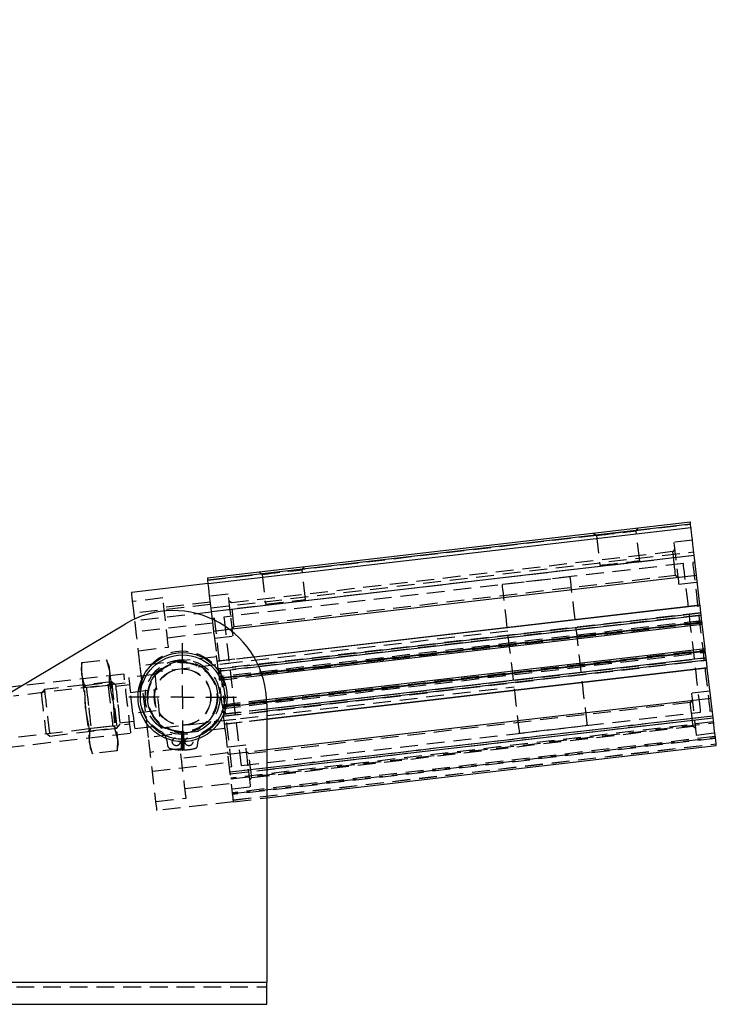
# Model space of a CAD drawing. Extents: x 66 to 783, y 44 to 563.
# Tile 2 of 12: x 200 to 299, y 44 to 184. Entities that reach past the tile are written whole.
import ezdxf

# ---------------------------------------------------------------- set-up
doc = ezdxf.new("R2010")
doc.units = 0
doc.header["$LTSCALE"] = 2
doc.linetypes.add('HIDDEN', pattern=[1.905, 1.27, -0.635])
doc.layers.get('0').update_dxf_attribs({"linetype": 'CONTINUOUS'})
doc.layers.add('FORMATO', color=179, linetype='CONTINUOUS')
doc.styles.add('SLDTEXTSTYLE0', font='TXT', dxfattribs={"width": 0.75})
doc.dimstyles.new('SLDDIMSTYLE5', dxfattribs={"dimtxt": 7, "dimasz": 6.604, "dimexe": 0, "dimexo": 0.0625, "dimgap": 1.75, "dimtad": 1, "dimdec": 4, "dimlfac": 3, "dimzin": 12, "dimtxsty": 'SLDTEXTSTYLE0', "dimsah": 1, "dimcen": 0.09, "dimazin": 3, "dimtfac": 1, "dimtdec": 0, "dimtofl": 0, "dimtmove": 0, "dimatfit": 3, "dimtolj": 1, "dimtzin": 12})

# ---------------------------------------------------------------- blocks, each defined once
blk = doc.blocks.new('_D_9')
at = {"layer": 'FORMATO'}
for p, q in [((166.48, 108.83), (165.42, 100.08)), ((136.39, 43.55), (97.66, 43.55))]:
    blk.add_line(p, q, dxfattribs=at)
blk.add_arc((158.6, 43.55), 58.94, 83.1207, 180, dxfattribs=at)
for points in [[(165.66, 102.07), (159.14, 103.51), (159.01, 101.48)], [(99.66, 43.55), (101.04, 50.09), (99.01, 50.2)]]:
    blk.add_solid(points, dxfattribs=at)
at = {"layer": 'FORMATO', "insert": (107.61, 89.04), "char_height": 7, "attachment_point": 1, "rotation": 42.3503, "style": 'SLDTEXTSTYLE0'}
blk.add_mtext('97°', dxfattribs=at)
blk = doc.blocks.new('SW_CENTERMARKSYMBOL_12')
at = {"layer": 'FORMATO', "color": 0}
for p, q in [((0, 3.33), (0, 7.68)), ((0, 0), (0, 1.67)), ((-3.33, 0), (-7.68, 0)), ((0, 0), (-1.67, 0)), ((0, 0), (0, -1.67)), ((0, 0), (1.67, 0)), ((3.33, 0), (7.68, 0)), ((0, -3.33), (0, -7.68))]:
    blk.add_line(p, q, dxfattribs=at)

msp = doc.modelspace()

# ---------------------------------------------------------------- linework, layer by layer
at = {"color": 7, "linetype": 'CONTINUOUS'}
for p, q in [((226.620281, 104.36777), (295.490021, 112.372105)), ((295.528505, 112.041001), (226.658766, 104.036666)), ((226.712638, 103.573118), (295.582378, 111.577453)), ((295.582378, 111.577453), (295.528505, 112.041001)), ((227.174425, 99.599865), (296.044165, 107.6042)), ((296.371504, 104.787791), (296.044165, 107.6042)), ((226.712638, 103.573118), (226.658766, 104.036666)), ((229.726011, 97.041969), (296.371504, 104.787791)), ((296.865249, 100.539545), (296.371504, 104.787791)), ((226.712638, 103.573118), (215.786188, 102.303201)), ((233.214134, 93.141739), (296.865249, 100.539545)), ((296.874954, 100.456051), (233.260427, 93.062498)), ((296.998584, 99.392341), (296.874954, 100.456051)), ((227.303857, 98.486214), (227.174425, 99.599865)), ((297.154381, 98.051833), (297.035758, 99.07252)), ((140.018545, 53.213663), (214.899931, 97.830486)), ((234.407389, 90.490648), (297.185177, 97.78695)), ((297.596936, 94.244131), (297.185177, 97.78695)), ((297.596936, 94.244131), (235.044672, 86.974041)), ((297.746344, 92.95856), (297.627721, 93.979247)), ((235.058083, 84.270445), (297.907148, 91.575031)), ((297.916854, 91.491537), (235.058083, 84.185823)), ((297.907148, 91.575031), (297.783518, 92.638738)), ((298.410599, 87.243288), (297.916854, 91.491537)), ((200.011585, 88.959513), (189.418936, 87.72839)), ((235.058083, 79.880189), (298.410599, 87.243288)), ((298.737937, 84.426881), (298.410599, 87.243288)), ((235.058083, 86.376245), (235.058083, 46.720273)), ((235.058083, 72.998812), (299.199724, 80.453627)), ((138.391416, 46.720273), (235.058083, 46.720273)), ((235.058083, 43.553605), (235.058083, 46.720273)), ((138.391416, 43.553605), (235.058083, 43.553605))]:
    msp.add_line(p, q, dxfattribs=at)
at = {"color": 7, "linetype": 'HIDDEN'}
for p, q in [((226.658766, 104.036666), (295.528505, 112.041001)), ((287.77564, 111.085566), (288.115664, 111.515025)), ((288.269673, 106.834846), (287.77564, 111.085566)), ((281.673694, 110.766311), (282.103155, 110.426284)), ((282.103155, 110.426284), (282.597188, 106.175564)), ((295.794034, 109.75638), (293.145194, 109.448519)), ((293.260648, 108.455205), (292.997285, 108.122577)), ((227.11647, 100.09854), (295.986209, 108.102875)), ((227.174425, 99.599865), (296.044165, 107.6042)), ((292.997285, 108.122577), (230.021203, 100.803231)), ((294.50409, 106.418475), (228.945398, 98.798962)), ((240.096583, 105.544102), (240.436608, 105.973563)), ((240.590616, 101.293382), (240.096583, 105.544102)), ((296.159619, 106.610886), (295.828515, 106.572404)), ((230.413719, 97.425964), (293.389801, 104.74531)), ((233.994637, 105.22485), (234.424098, 104.884822)), ((234.424098, 104.884822), (234.918132, 100.634102)), ((278.346195, 104.540534), (268.677944, 103.416847)), ((293.389801, 104.74531), (293.722435, 104.481952)), ((293.837879, 103.488638), (296.48672, 103.796496)), ((220.240627, 101.512163), (215.936267, 101.011894)), ((229.573125, 102.059903), (226.924284, 101.752045)), ((227.058981, 100.593179), (216.132526, 99.32326)), ((227.020496, 100.924283), (220.398405, 100.154635)), ((230.021203, 100.803231), (229.688569, 101.066589)), ((227.185114, 99.507912), (216.258664, 98.237993)), ((227.620973, 98.645033), (227.289869, 98.606551)), ((227.501764, 96.783456), (227.303857, 98.486214)), ((296.998584, 99.392341), (228.128845, 91.388008)), ((297.035758, 99.07252), (228.166008, 91.068185)), ((227.366839, 97.944341), (216.440389, 96.674424)), ((227.501764, 96.783456), (229.726011, 97.041969)), ((297.129377, 98.26705), (228.259627, 90.262717)), ((228.275025, 90.130275), (297.144765, 98.134609)), ((297.154381, 98.051833), (228.284641, 90.047498)), ((297.169779, 97.919391), (228.300039, 89.915056)), ((230.150366, 97.093336), (230.413719, 97.425964)), ((269.447589, 96.794756), (219.053476, 90.937739)), ((220.898677, 95.850276), (227.520768, 96.619923)), ((227.538868, 96.464216), (227.501764, 96.783456)), ((227.61697, 95.792161), (230.26581, 96.100022)), ((216.752096, 93.992476), (221.05645, 94.492748)), ((228.742584, 86.107354), (297.612323, 94.111689)), ((208.708439, 92.295819), (212.21505, 92.703372)), ((212.21505, 92.703372), (212.637225, 91.105601)), ((212.549576, 91.859714), (212.21505, 92.703372)), ((227.927182, 93.12313), (217.000727, 91.853212)), ((227.960084, 92.840008), (227.906966, 93.297015)), ((228.019927, 92.325073), (227.960084, 92.840008)), ((227.995509, 92.535209), (233.214134, 93.141739)), ((233.260427, 93.062498), (228.005215, 92.451715)), ((228.757972, 85.974912), (297.627721, 93.979247)), ((297.637338, 93.896472), (228.767598, 85.892136)), ((228.782986, 85.759695), (297.652735, 93.764029)), ((228.876605, 84.954226), (297.746344, 92.95856)), ((208.708439, 92.295819), (208.576321, 91.397926)), ((208.663969, 90.643813), (208.708439, 92.295819)), ((228.128845, 91.388008), (228.019927, 92.325073)), ((228.128845, 91.388008), (233.792428, 92.046254)), ((228.166008, 91.068185), (233.93234, 91.738374)), ((229.715043, 92.176871), (228.390628, 92.022942)), ((228.913778, 84.634403), (297.783518, 92.638738)), ((214.697201, 90.666338), (200.011585, 88.959513)), ((209.086144, 89.046042), (208.663969, 90.643813)), ((212.637225, 91.105601), (212.59275, 89.453595)), ((219.091956, 90.606635), (215.383588, 90.175632)), ((228.166008, 91.068185), (228.284641, 90.047498)), ((228.284641, 90.047498), (234.320645, 90.749028)), ((228.315427, 89.782615), (234.407389, 90.490648)), ((214.847281, 89.375031), (198.954263, 87.527877)), ((212.927529, 89.554601), (203.34801, 88.44123)), ((209.345752, 88.684276), (208.845699, 89.080194)), ((209.086144, 89.046042), (212.59275, 89.453595)), ((209.230521, 85.769148), (209.086144, 89.046042)), ((212.423036, 89.041932), (209.345752, 88.684276)), ((212.818954, 89.541982), (212.423036, 89.041932)), ((212.59275, 89.453595), (213.203777, 86.230937)), ((213.494474, 89.105718), (212.927529, 89.554601)), ((215.506732, 89.116097), (213.520104, 88.885204)), ((219.977055, 82.991231), (270.371163, 88.848249)), ((203.34801, 88.44123), (202.899127, 87.874283)), ((215.630545, 88.050793), (218.941588, 88.435618)), ((215.983241, 85.01617), (215.630545, 88.050793)), ((298.295393, 88.234583), (295.646552, 87.926725)), ((209.841548, 82.546491), (209.230521, 85.769148)), ((213.203777, 86.230937), (213.348159, 82.954043)), ((235.044672, 86.974041), (228.727186, 86.239797)), ((235.05399, 86.706663), (228.757972, 85.974912)), ((228.757972, 85.974912), (228.876605, 84.954226)), ((295.498643, 86.600782), (232.522551, 79.281434)), ((295.761997, 86.933411), (295.498643, 86.600782)), ((219.294289, 85.400994), (215.983241, 85.01617)), ((235.058083, 85.672663), (228.876605, 84.954226)), ((235.058083, 85.348521), (228.913778, 84.634403)), ((229.022686, 83.697338), (228.913778, 84.634403)), ((229.037398, 83.570696), (235.058083, 84.270445)), ((229.83623, 76.69754), (298.705979, 84.701875)), ((298.709814, 84.668845), (229.840064, 76.66451)), ((229.868188, 76.422546), (298.737937, 84.426881)), ((231.408262, 77.608272), (296.966964, 85.227783)), ((298.291379, 85.381712), (298.622493, 85.420194)), ((199.631551, 81.700437), (215.524573, 83.547591)), ((204.11766, 81.819138), (213.697174, 82.932511)), ((209.615349, 82.458103), (210.011263, 82.958154)), ((209.841548, 82.546491), (213.348159, 82.954043)), ((210.011263, 82.958154), (213.088551, 83.31581)), ((213.088551, 83.31581), (213.588599, 82.919891)), ((213.348159, 82.954043), (213.770334, 81.356273)), ((213.697174, 82.932511), (214.146057, 83.499457)), ((214.120427, 83.719972), (216.107055, 83.950867)), ((216.230198, 82.891332), (219.93857, 83.322335)), ((229.115441, 82.899281), (218.188985, 81.629363)), ((229.082529, 83.182403), (229.022686, 83.697338)), ((235.058083, 84.185823), (229.047104, 83.487202)), ((229.135647, 82.725396), (229.082529, 83.182403)), ((229.314202, 84.076433), (230.638617, 84.230363)), ((298.807208, 83.830893), (229.937458, 75.826558)), ((229.952856, 75.694117), (298.822596, 83.698451)), ((232.915078, 75.904168), (295.89116, 83.223516)), ((271.140808, 82.226157), (280.809069, 83.349843)), ((295.89116, 83.223516), (296.223784, 82.960156)), ((182.795971, 78.434983), (215.674653, 82.256283)), ((203.55071, 82.268021), (204.11766, 81.819138)), ((209.797078, 80.894484), (209.841548, 82.546491)), ((222.891414, 79.844757), (222.945987, 82.31082)), ((223.170175, 82.31082), (223.224748, 79.844757)), ((299.04964, 81.744935), (230.1799, 73.7406)), ((230.195288, 73.608158), (299.065038, 81.612493)), ((299.080426, 81.480051), (230.210686, 73.475716)), ((296.339238, 81.966843), (298.988068, 82.274701)), ((210.219253, 79.296714), (209.797078, 80.894484)), ((209.884722, 80.140371), (210.219253, 79.296714)), ((213.770334, 81.356273), (213.725859, 79.704267)), ((213.725859, 79.704267), (213.857978, 80.60216)), ((220.816686, 81.193308), (220.911363, 80.474172)), ((225.2048, 80.474172), (225.299482, 81.193308)), ((232.074483, 80.538108), (229.425643, 80.230249)), ((230.299189, 72.714176), (299.168938, 80.71851)), ((230.301454, 72.6947), (299.171203, 80.699035)), ((213.725859, 79.704267), (210.219253, 79.296714)), ((222.74198, 79.990369), (218.437621, 79.490098)), ((229.521845, 79.402487), (222.899759, 78.63284)), ((229.540859, 79.238954), (229.503755, 79.558195)), ((229.540859, 79.238954), (235.058083, 79.880189)), ((229.868188, 76.422546), (229.540859, 79.238954)), ((232.522551, 79.281434), (232.189928, 79.544794)), ((218.749329, 76.808151), (229.675784, 78.078069)), ((229.752743, 77.41586), (230.083847, 77.454342)), ((229.868188, 76.422546), (235.058083, 77.025738)), ((232.651715, 75.57154), (232.915078, 75.904168)), ((223.400031, 74.328481), (230.022117, 75.098128)), ((230.118328, 74.270367), (232.767159, 74.578226)), ((219.25345, 72.470681), (223.557809, 72.970952)), ((230.329975, 72.449292), (219.403529, 71.179373)), ((230.329975, 72.449292), (235.058083, 72.998812)), ((138.391416, 46.720273), (235.058083, 46.720273)), ((138.391416, 46.053605), (235.058083, 46.053605))]:
    msp.add_line(p, q, dxfattribs=at)
at = {"color": 8, "linetype": 'CONTINUOUS'}
for p, q in [((233.792428, 92.046254), (296.998584, 99.392341)), ((233.93234, 91.738374), (297.035758, 99.07252)), ((234.320645, 90.749028), (297.154381, 98.051833)), ((297.627721, 93.979247), (235.05399, 86.706663)), ((297.746344, 92.95856), (235.058083, 85.672663)), ((297.783518, 92.638738), (235.058083, 85.348521)), ((235.058083, 77.025738), (298.737937, 84.426881))]:
    msp.add_line(p, q, dxfattribs=at)
at = {"color": 7, "linetype": 'CONTINUOUS', "flags": 128}
for points in [[(295.528505, 112.041001), (295.520995, 112.105595), (295.513783, 112.167708), (295.507127, 112.224951), (295.501296, 112.275125), (295.496508, 112.316302), (295.492951, 112.346902), (295.490766, 112.365742), (295.490021, 112.372105)], [(296.044165, 107.6042), (295.954082, 108.379343), (295.867447, 109.124697), (295.787617, 109.811621), (295.717631, 110.413715), (295.660202, 110.90784), (295.617535, 111.275007), (295.591249, 111.501109), (295.582378, 111.577453)], [(226.620281, 104.36777), (226.621016, 104.361407), (226.623211, 104.342567), (226.626768, 104.31197), (226.631546, 104.270793), (226.637377, 104.220618), (226.644033, 104.163373), (226.651255, 104.10126), (226.658766, 104.036666)], [(227.174425, 99.599865), (227.084333, 100.375008), (226.997707, 101.120362), (226.917867, 101.807286), (226.847891, 102.40938), (226.790462, 102.903504), (226.747785, 103.270674), (226.721509, 103.496774), (226.712638, 103.573118)], [(216.225569, 98.52272), (216.184357, 98.877305), (216.090196, 99.687471), (216.004992, 100.420579), (215.931191, 101.055559), (215.870916, 101.574172), (215.8259, 101.961513), (215.797428, 102.206453), (215.786332, 102.301955), (215.786188, 102.303201)], [(296.874954, 100.456051), (296.873742, 100.466499), (296.87253, 100.476947), (296.871319, 100.487388), (296.870107, 100.497826), (296.868885, 100.508262), (296.867673, 100.518693), (296.866461, 100.529121), (296.865249, 100.539545)], [(297.035758, 99.07252), (297.029489, 99.126455), (297.02339, 99.178949), (297.017618, 99.228602), (297.012333, 99.274083), (297.007674, 99.314182), (297.00376, 99.347824), (297.0007, 99.374112), (296.998584, 99.392341)], [(297.185177, 97.78695), (297.184581, 97.792039), (297.182832, 97.807114), (297.179981, 97.831591), (297.176157, 97.864533), (297.171487, 97.904672), (297.166163, 97.950465), (297.160391, 98.000156), (297.154381, 98.051833)], [(297.627721, 93.979247), (297.621711, 94.030923), (297.615939, 94.080614), (297.610615, 94.126409), (297.605946, 94.166548), (297.602121, 94.19949), (297.59928, 94.223968), (297.597522, 94.239042), (297.596936, 94.244131)], [(297.783518, 92.638738), (297.781402, 92.656969), (297.778342, 92.683256), (297.774438, 92.716899), (297.769779, 92.756997), (297.764484, 92.802479), (297.758722, 92.85213), (297.752613, 92.904624), (297.746344, 92.95856)], [(297.916854, 91.491537), (297.915642, 91.50196), (297.91443, 91.512388), (297.913218, 91.522818), (297.912006, 91.533253), (297.910794, 91.543692), (297.909572, 91.554134), (297.90836, 91.56458), (297.907148, 91.575031)], [(299.199724, 80.453627), (299.190853, 80.529972), (299.164577, 80.756073), (299.1219, 81.123241), (299.064471, 81.617366), (298.994496, 82.219459), (298.914655, 82.906383), (298.82803, 83.651738), (298.737937, 84.426881)]]:
    msp.add_lwpolyline(points, dxfattribs=at)
at = {"color": 7, "linetype": 'HIDDEN', "flags": 128}
for points in [[(282.103155, 110.426284), (282.107953, 110.426842), (282.222305, 110.440134), (282.483135, 110.470448), (282.876386, 110.516153), (283.38085, 110.574784), (283.969347, 110.643183), (284.610127, 110.717656), (285.268658, 110.794193), (285.909448, 110.868669), (286.497935, 110.937066), (287.002399, 110.995697), (287.39565, 111.041401), (287.65648, 111.071718), (287.770842, 111.085007), (287.77564, 111.085566)], [(293.145194, 109.448519), (293.14578, 109.443478), (293.159747, 109.323332), (293.191596, 109.049282), (293.239617, 108.63611), (293.301219, 108.106084), (293.373082, 107.48778), (293.451333, 106.814528), (293.53175, 106.12263), (293.609991, 105.449378), (293.681854, 104.831074), (293.743455, 104.301047), (293.791477, 103.887875), (293.823326, 103.613825), (293.837293, 103.49368), (293.837879, 103.488638)], [(282.597188, 106.175564), (282.601986, 106.176122), (282.716338, 106.189414), (282.977178, 106.219728), (283.370419, 106.265432), (283.874893, 106.324064), (284.46338, 106.392462), (285.10416, 106.466936), (285.762702, 106.543473), (286.403481, 106.617949), (286.991968, 106.686346), (287.496442, 106.744977), (287.889683, 106.790681), (288.150523, 106.820997), (288.264875, 106.834287), (288.269673, 106.834846)], [(293.193543, 106.433945), (293.132895, 106.955761), (293.078188, 107.426499), (293.034766, 107.800078), (293.006891, 108.03993), (292.997285, 108.122577)], [(234.424098, 104.884822), (234.428897, 104.885381), (234.543248, 104.898671), (234.804078, 104.928987), (235.19733, 104.974691), (235.701803, 105.033323), (236.29029, 105.101719), (236.93107, 105.176195), (237.589612, 105.252732), (238.230391, 105.327206), (238.818878, 105.395602), (239.323352, 105.454233), (239.716594, 105.49994), (239.977433, 105.530254), (240.091785, 105.543546), (240.096583, 105.544102)], [(293.389801, 104.74531), (293.380195, 104.82796), (293.35232, 105.067811), (293.308908, 105.441391), (293.254191, 105.912128), (293.193543, 106.433945)], [(296.966964, 85.227783), (296.957984, 85.305034), (296.931181, 85.535665), (296.886945, 85.916309), (296.82591, 86.441416), (296.74898, 87.10333), (296.657268, 87.892399), (296.552126, 88.797114), (296.435062, 89.804286), (296.307806, 90.899226), (296.172206, 92.065967), (296.030227, 93.287496), (295.883968, 94.546001), (295.735532, 95.823128), (295.587097, 97.100257), (295.440827, 98.35876), (295.298859, 99.58029), (295.163248, 100.747031), (295.035992, 101.841971), (294.918939, 102.849143), (294.813786, 103.753859), (294.722074, 104.542928), (294.645145, 105.20484), (294.584119, 105.729949), (294.539873, 106.110592), (294.513071, 106.341222), (294.50409, 106.418475)], [(295.828515, 106.572404), (295.837486, 106.495151), (295.864298, 106.264521), (295.908535, 105.883878), (295.96957, 105.358771), (296.046499, 104.696857), (296.138201, 103.907788), (296.243354, 103.003072), (296.360417, 101.9959), (296.487673, 100.90096), (296.623274, 99.734219), (296.765242, 98.512691), (296.911512, 97.254186), (297.059947, 95.977057), (297.208383, 94.69993), (297.354653, 93.441426), (297.496621, 92.219896), (297.632221, 91.053155), (297.759487, 89.958215), (297.876541, 88.951044), (297.981693, 88.046328), (298.073395, 87.257259), (298.150335, 86.595346), (298.21136, 86.070238), (298.255597, 85.689594), (298.282409, 85.458965), (298.291379, 85.381712)], [(280.809069, 83.349843), (280.800088, 83.427095), (280.773276, 83.657724), (280.72904, 84.038368), (280.668014, 84.563476), (280.591085, 85.22539), (280.499373, 86.014459), (280.39422, 86.919174), (280.277167, 87.926346), (280.149901, 89.021286), (280.0143, 90.188027), (279.872332, 91.409556), (279.726062, 92.668061), (279.577627, 93.945188), (279.429191, 95.222316), (279.282922, 96.480821), (279.140953, 97.702349), (279.005353, 98.86909), (278.878097, 99.964029), (278.761033, 100.971201), (278.655881, 101.875918), (278.564179, 102.664987), (278.487249, 103.326901), (278.426214, 103.852008), (278.381978, 104.232653), (278.355175, 104.463281), (278.346195, 104.540534)], [(271.140808, 82.226157), (271.131837, 82.30341), (271.105025, 82.534039), (271.060789, 82.914683), (270.999754, 83.43979), (270.922824, 84.101704), (270.831122, 84.890773), (270.72597, 85.795489), (270.608906, 86.802661), (270.48165, 87.897601), (270.34605, 89.064342), (270.204081, 90.285871), (270.057811, 91.544375), (269.909376, 92.821503), (269.760941, 94.098631), (269.614671, 95.357134), (269.472702, 96.578664), (269.337102, 97.745405), (269.209836, 98.840345), (269.092782, 99.847517), (268.98763, 100.752234), (268.895928, 101.5413), (268.818988, 102.203214), (268.757963, 102.728324), (268.713727, 103.108967), (268.686915, 103.339597), (268.677944, 103.416847)], [(221.05645, 94.492748), (221.04754, 94.569443), (221.021189, 94.796178), (220.978547, 95.163042), (220.921486, 95.654003), (220.852498, 96.2476), (220.77459, 96.917897), (220.691178, 97.635591), (220.605899, 98.36932), (220.522487, 99.087014), (220.444584, 99.757311), (220.375592, 100.350908), (220.31853, 100.841869), (220.275893, 101.208733), (220.249543, 101.435467), (220.240627, 101.512163)], [(229.919467, 99.079961), (229.839597, 99.767183), (229.764028, 100.417358), (229.696844, 100.995431), (229.64166, 101.470241), (229.601447, 101.816192), (229.57839, 102.01463), (229.573125, 102.059903)], [(234.918132, 100.634102), (234.92293, 100.634661), (235.037291, 100.64795), (235.298121, 100.678267), (235.691373, 100.723971), (236.195837, 100.782602), (236.784323, 100.850999), (237.425113, 100.925475), (238.083645, 101.002012), (238.724425, 101.076486), (239.312921, 101.144882), (239.817385, 101.203513), (240.210637, 101.24922), (240.471466, 101.279534), (240.585818, 101.292826), (240.590616, 101.293382)], [(230.413719, 97.425964), (230.404113, 97.508611), (230.376238, 97.748463), (230.332816, 98.122042), (230.278109, 98.59278), (230.217461, 99.114596), (230.156813, 99.636412), (230.102106, 100.10715), (230.058684, 100.48073), (230.030809, 100.720581), (230.021203, 100.803231)], [(217.000727, 91.853212), (216.967929, 92.135394), (216.91887, 92.55751), (216.854959, 93.107433), (216.778024, 93.76936), (216.690286, 94.524271), (216.594263, 95.350477), (216.492707, 96.224238), (216.388548, 97.120446), (216.284771, 98.013353), (216.225569, 98.52272)], [(230.083847, 77.454342), (230.074867, 77.531594), (230.048064, 77.762224), (230.003828, 78.142868), (229.942793, 78.667976), (229.865863, 79.32989), (229.774151, 80.118958), (229.669009, 81.023674), (229.551945, 82.030846), (229.424689, 83.125786), (229.289089, 84.292527), (229.14711, 85.514056), (229.000841, 86.77256), (228.852415, 88.049688), (228.70398, 89.326816), (228.55771, 90.585321), (228.415742, 91.806849), (228.280131, 92.97359), (228.152875, 94.06853), (228.035822, 95.075701), (227.930669, 95.980418), (227.838957, 96.769486), (227.762028, 97.431401), (227.701002, 97.956508), (227.656756, 98.337153), (227.629954, 98.567781), (227.620973, 98.645033)], [(228.945398, 98.798962), (228.954369, 98.72171), (228.981181, 98.491082), (229.025418, 98.110437), (229.086453, 97.58533), (229.163383, 96.923415), (229.255084, 96.134347), (229.360237, 95.229631), (229.47729, 94.222459), (229.604556, 93.127519), (229.740157, 91.960778), (229.882125, 90.73925), (230.028395, 89.480745), (230.17683, 88.203617), (230.325266, 86.926489), (230.471536, 85.667986), (230.613504, 84.446456), (230.749105, 83.279715), (230.87637, 82.184775), (230.993424, 81.177604), (231.098576, 80.272887), (231.190278, 79.483819), (231.267218, 78.821905), (231.328243, 78.296797), (231.37248, 77.916154), (231.399292, 77.685524), (231.408262, 77.608272)], [(230.26581, 96.100022), (230.260545, 96.145294), (230.237478, 96.343733), (230.197275, 96.689683), (230.142091, 97.164494), (230.074906, 97.742567), (229.999338, 98.392742), (229.919467, 99.079961)], [(227.538868, 96.464216), (227.616731, 95.79419), (227.704479, 95.039278), (227.781409, 94.377352), (227.845325, 93.827429), (227.89438, 93.405313), (227.906966, 93.297015)], [(208.576321, 91.397926), (208.581919, 91.349771), (208.598613, 91.20613), (208.62612, 90.96946), (208.663969, 90.643813)], [(212.549576, 91.859714), (212.555174, 91.811559), (212.571868, 91.667918), (212.599376, 91.43125), (212.637225, 91.105601)], [(218.188985, 81.629363), (218.046232, 82.857635), (217.898542, 84.128359), (217.747533, 85.427644), (217.594856, 86.741287), (217.442179, 88.054931), (217.29117, 89.354215), (217.143485, 90.624939), (217.000727, 91.853212)], [(228.128845, 91.388008), (228.130961, 91.369776), (228.13402, 91.343489), (228.137924, 91.309847), (228.142583, 91.269749), (228.147868, 91.224267), (228.15364, 91.174616), (228.15974, 91.122121), (228.166008, 91.068185)], [(208.663969, 90.643813), (208.711509, 90.234757), (208.767935, 89.749295), (208.832273, 89.195731), (208.903421, 88.583537), (208.980172, 87.923188), (209.061204, 87.225983), (209.145133, 86.503851), (209.230521, 85.769148)], [(212.637225, 91.105601), (212.684765, 90.696547), (212.74119, 90.211084), (212.805524, 89.65752), (212.876677, 89.045325), (212.953428, 88.384977), (213.03446, 87.687772), (213.118388, 86.96564), (213.203777, 86.230937)], [(215.674653, 82.256283), (215.672437, 82.275324), (215.654854, 82.426616), (215.620323, 82.723733), (215.570091, 83.155936), (215.505972, 83.707603), (215.430289, 84.358797), (215.345774, 85.085981), (215.255478, 85.862873), (215.162674, 86.661394), (215.070704, 87.452683), (214.982901, 88.208142), (214.902435, 88.900466), (214.832221, 89.504632), (214.774782, 89.998805), (214.732209, 90.365124), (214.706033, 90.590348), (214.697201, 90.666338)], [(215.383588, 90.175632), (215.385863, 90.156053), (215.403923, 90.000678), (215.439264, 89.696595), (215.490375, 89.256845), (215.555056, 88.700286), (215.630545, 88.050793)], [(219.053476, 90.937739), (219.062347, 90.861394), (219.088628, 90.635293), (219.1313, 90.268126), (219.188729, 89.773999), (219.25871, 89.171907), (219.338545, 88.484983), (219.425176, 87.739628), (219.515263, 86.964485), (219.605356, 86.189341), (219.691981, 85.443987), (219.771821, 84.757063), (219.841797, 84.15497), (219.899226, 83.660845), (219.941903, 83.293676), (219.968179, 83.067575), (219.977055, 82.991231)], [(228.284641, 90.047498), (228.290651, 89.995822), (228.296423, 89.946131), (228.301748, 89.900336), (228.306407, 89.860198), (228.310241, 89.827256), (228.313083, 89.802777), (228.314831, 89.787705), (228.315427, 89.782615)], [(209.345752, 88.684276), (209.350804, 88.64078), (209.372967, 88.450123), (209.411595, 88.117743), (209.464614, 87.661555), (209.529166, 87.106154), (209.601769, 86.481482), (209.678505, 85.821216)], [(212.423036, 89.041932), (212.425286, 89.022572), (212.443102, 88.869268), (212.477777, 88.570923), (212.527443, 88.143622), (212.589412, 87.610401), (212.660356, 87.000006), (212.736447, 86.345343), (212.813575, 85.681705), (212.887589, 85.04487), (212.9545, 84.469169), (213.010698, 83.985638), (213.053156, 83.620346), (213.079581, 83.392983), (213.088551, 83.31581)], [(212.927529, 89.554601), (212.936525, 89.477191), (212.963093, 89.24858), (213.005994, 88.879457), (213.063224, 88.387081), (213.132097, 87.794477), (213.2094, 87.129354), (213.29152, 86.422813), (213.374609, 85.707889), (213.454792, 85.018012), (213.528309, 84.38544), (213.591734, 83.839752), (213.64209, 83.406463), (213.677033, 83.105834), (213.694919, 82.95192), (213.697174, 82.932511)], [(213.494474, 89.105718), (213.499426, 89.063133), (213.521117, 88.876468), (213.558941, 88.551044), (213.610852, 88.104406), (213.674053, 87.560631), (213.745131, 86.949035), (213.820268, 86.302588)], [(228.727186, 86.239797), (228.673989, 86.697562), (228.521311, 88.011206), (228.368634, 89.324849), (228.315427, 89.782615)], [(202.899127, 87.874283), (202.899679, 87.86954), (202.912816, 87.756523), (202.942778, 87.498735), (202.987948, 87.110075), (203.045894, 86.611497), (203.113495, 86.029879), (203.187097, 85.396576), (203.26274, 84.745728), (203.336347, 84.112424), (203.403944, 83.530806), (203.461894, 83.032228), (203.507065, 82.643569), (203.537026, 82.385781), (203.550159, 82.272763), (203.55071, 82.268021)], [(203.34801, 88.44123), (203.353081, 88.397612), (203.375344, 88.206068), (203.41432, 87.8707), (203.468193, 87.407188), (203.534438, 86.837207), (203.609962, 86.187405), (203.691228, 85.488171), (203.774441, 84.772197), (203.855712, 84.072962), (203.931231, 83.423162), (203.997477, 82.853179), (204.05135, 82.389668), (204.090326, 82.0543), (204.112588, 81.862756), (204.11766, 81.819138)], [(218.941588, 88.435618), (218.983868, 88.071866), (219.027687, 87.694814), (219.072555, 87.308811), (219.117939, 86.918306), (219.163323, 86.5278), (219.20819, 86.141797), (219.252009, 85.764746), (219.294289, 85.400994)], [(295.646552, 87.926725), (295.647138, 87.921683), (295.661106, 87.801535), (295.692955, 87.527488), (295.740976, 87.114314), (295.802577, 86.584288), (295.874441, 85.965983), (295.952682, 85.292734), (296.033098, 84.600834), (296.111349, 83.927584), (296.183213, 83.309279), (296.244814, 82.779253), (296.292836, 82.366079), (296.324684, 82.092031), (296.338652, 81.971884), (296.339238, 81.966843)], [(209.230521, 85.769148), (209.315915, 85.034446), (209.399843, 84.312314), (209.480876, 83.615109), (209.557622, 82.95476), (209.628775, 82.342566), (209.693113, 81.789002), (209.749534, 81.303539), (209.797078, 80.894484)], [(209.678505, 85.821216), (209.755246, 85.160948), (209.827849, 84.536275), (209.892401, 83.980875), (209.94542, 83.524688), (209.984048, 83.192306), (210.006211, 83.00165), (210.011263, 82.958154)], [(213.203777, 86.230937), (213.289166, 85.496234), (213.373099, 84.774102), (213.454131, 84.076897), (213.530877, 83.416548), (213.60203, 82.804354), (213.666369, 82.250791), (213.722789, 81.765328), (213.770334, 81.356273)], [(213.820268, 86.302588), (213.895399, 85.656142), (213.966483, 85.044545), (214.029679, 84.50077), (214.081589, 84.054132), (214.119414, 83.728708), (214.14111, 83.542043), (214.146057, 83.499457)], [(228.727186, 86.239797), (228.727782, 86.234707), (228.72953, 86.219633), (228.732381, 86.195155), (228.736206, 86.162214), (228.740875, 86.122074), (228.74619, 86.076279), (228.751971, 86.026588), (228.757972, 85.974912)], [(295.694902, 84.912149), (295.634254, 85.433966), (295.579537, 85.904703), (295.536125, 86.278283), (295.50825, 86.518135), (295.498643, 86.600782)], [(215.983241, 85.01617), (216.05873, 84.366678), (216.123416, 83.81012), (216.174522, 83.370369), (216.209868, 83.066285), (216.227923, 82.910911), (216.230198, 82.891332)], [(228.876605, 84.954226), (228.882873, 84.90029), (228.888973, 84.847795), (228.894744, 84.798144), (228.900029, 84.752662), (228.904688, 84.712564), (228.908602, 84.678922), (228.911652, 84.652634), (228.913778, 84.634403)], [(295.89116, 83.223516), (295.881554, 83.306164), (295.853678, 83.546016), (295.810256, 83.919596), (295.755549, 84.390333), (295.694902, 84.912149)], [(219.403529, 71.179373), (219.394549, 71.256629), (219.367876, 71.486142), (219.324285, 71.861218), (219.265043, 72.370919), (219.191883, 73.000378), (219.106942, 73.731237), (219.012692, 74.54218), (218.91188, 75.409554), (218.807453, 76.308063), (218.702449, 77.2115), (218.599939, 78.093517), (218.502908, 78.928387), (218.414182, 79.691763), (218.336358, 80.361378), (218.271702, 80.917704), (218.222096, 81.344515), (218.188985, 81.629363)], [(229.135647, 82.725396), (229.148541, 82.614434), (229.198152, 82.187623), (229.262803, 81.631297), (229.340637, 80.961681), (229.429358, 80.198306), (229.503755, 79.558195)], [(209.797078, 80.894484), (209.834927, 80.568836), (209.86243, 80.332167), (209.879124, 80.188526), (209.884722, 80.140371)], [(213.770334, 81.356273), (213.808178, 81.030625), (213.835686, 80.793956), (213.85238, 80.650315), (213.857978, 80.60216)], [(232.420826, 77.558167), (232.340946, 78.245389), (232.265387, 78.895562), (232.198193, 79.473636), (232.143009, 79.948447), (232.102805, 80.294397), (232.079738, 80.492836), (232.074483, 80.538108)], [(223.557809, 72.970952), (223.548893, 73.047648), (223.522543, 73.274382), (223.479901, 73.641247), (223.422839, 74.132207), (223.353852, 74.725806), (223.275949, 75.396101), (223.192532, 76.113796), (223.107258, 76.847525), (223.023841, 77.56522), (222.945938, 78.235514), (222.876945, 78.829113), (222.819884, 79.320074), (222.777247, 79.686938), (222.750896, 79.913673), (222.74198, 79.990369), (222.74198, 79.990369)], [(232.915078, 75.904168), (232.905471, 75.986815), (232.877596, 76.226668), (232.834174, 76.600247), (232.779467, 77.070985), (232.718819, 77.592801), (232.658172, 78.114617), (232.603455, 78.585355), (232.560043, 78.958934), (232.532158, 79.198787), (232.522551, 79.281434), (232.522551, 79.281434)], [(232.767159, 74.578226), (232.761904, 74.623498), (232.738837, 74.821937), (232.698633, 75.167887), (232.643449, 75.642698), (232.576255, 76.220772), (232.500696, 76.870945), (232.420826, 77.558167)], [(230.329975, 72.449292), (230.321103, 72.525637), (230.294828, 72.751738), (230.252151, 73.118906), (230.194722, 73.613031), (230.124746, 74.215125), (230.044905, 74.902048), (229.95828, 75.647403), (229.868188, 76.422546)]]:
    msp.add_lwpolyline(points, dxfattribs=at)
at = {"color": 7, "linetype": 'CONTINUOUS'}
for radius in [6.35, 6.016667]:
    msp.add_circle((223.058083, 87.376246), radius, dxfattribs=at)
at = {"color": 7, "linetype": 'HIDDEN'}
for centre, radius in [((223.058083, 87.376246), 5.333333), ((223.058083, 87.376246), 5), ((223.058083, 87.376246), 4.933333), ((223.058083, 87.376246), 4.033333), ((223.058083, 87.376246), 4), ((222.158083, 81.006177), 0.566667), ((223.958083, 81.006177), 0.566667)]:
    msp.add_circle(centre, radius, dxfattribs=at)
at = {"color": 7, "linetype": 'CONTINUOUS'}
msp.add_arc((221.724749, 86.376246), 13.333333, 0, 120.78789413, dxfattribs=at)
at = {"color": 7, "linetype": 'HIDDEN'}
for centre, radius, start, end in [((223.058083, 87.770589), 6.138991, 300.19653412, 239.80346588), ((223.058083, 87.376246), 5.066667, 271.26770917, 268.73229083), ((219.098946, 80.967163), 1.732563, 7.5, 59.80346588), ((227.01722, 80.967163), 1.732563, 120.19653412, 172.5), ((221.407085, 80.539435), 0.5, 187.5, 256.42375773), ((224.709081, 80.539435), 0.5, 283.57624227, 352.5), ((223.058083, 87.376246), 7.533333, 256.42375773, 268.73229083), ((223.058083, 87.376246), 7.533333, 271.26770917, 283.57624227)]:
    msp.add_arc(centre, radius, start, end, dxfattribs=at)

# ---------------------------------------------------------------- block references
at = {"layer": 'FORMATO'}
msp.add_blockref('SW_CENTERMARKSYMBOL_12', (223.058083, 87.376246), dxfattribs=at)

# ---------------------------------------------------------------- dimensions: what is measured, and where the dimension line sits
dim = msp.add_angular_dim_2l(base=(119.499848, 87.656532), line1=((138.391416, 43.553606), (235.058083, 43.553606)), line2=((175.546436, 184.002485), (166.716422, 110.813621)), dimstyle='SLDDIMSTYLE5', dxfattribs=at)
dim.commit()
dim.dimension.update_dxf_attribs({"geometry": '_D_9', "text_midpoint": (118.895535, 87.113259), "dimtype": 162})

doc.saveas('drawing.dxf')
